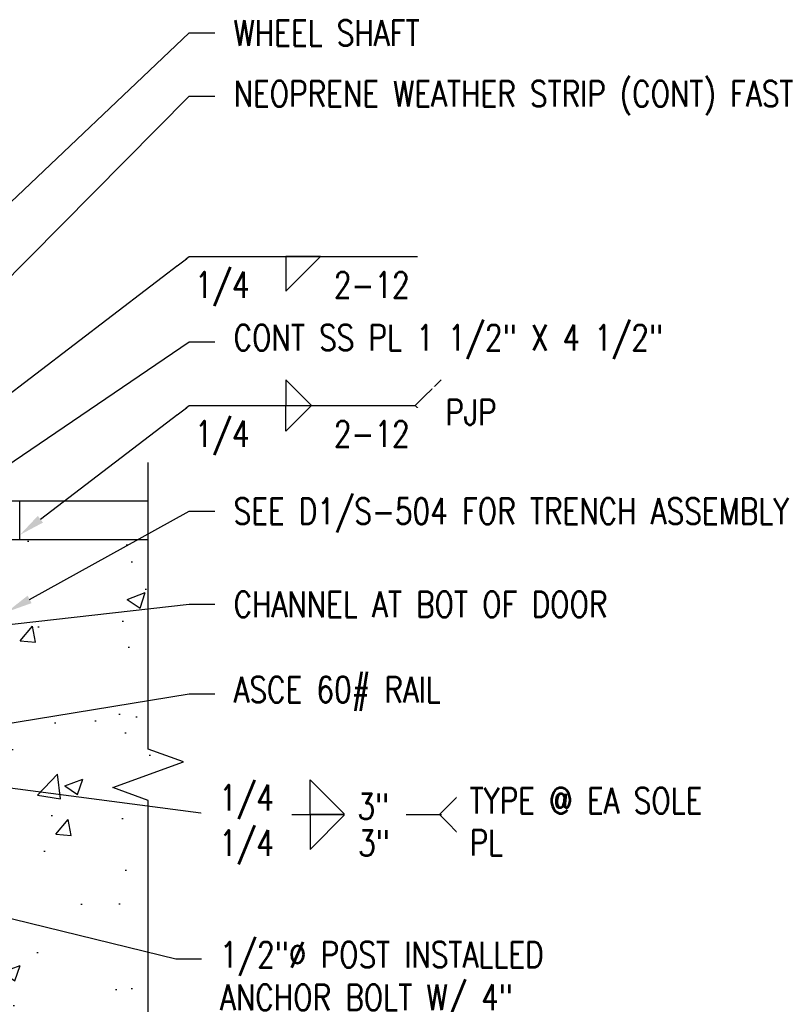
# Model space of a CAD drawing. Header units: inches. Extents: x -95 to 872, y 73 to 257.
# Tile 5 of 31: x 133 to 163, y 107 to 146. Entities that reach past the tile are written whole.
import ezdxf
from ezdxf import colors
from ezdxf.entities.mleader import LeaderData, LeaderLine
from ezdxf.math import Vec2, Vec3

# ---------------------------------------------------------------- set-up
doc = ezdxf.new("R2010")
doc.units = ezdxf.units.IN
doc.header["$MEASUREMENT"] = 0
for name, color, linetype in [('A-ANNO-NOTE', 2, 'Continuous'), ('S-ANNO-NOTE', 2, 'Continuous'), ('S-ANNO-SYMB', 2, 'Continuous'), ('S-DETL-MEDM', 3, 'Continuous')]:
    doc.layers.add(name, color=color, linetype=linetype)
doc.layers.add('A-WALL-PATT', color=9, linetype='Continuous', lineweight=18, true_color=0x808080)
doc.styles.add('Annotative', font='romans.shx', dxfattribs={"width": 0.8, "height": 0.125})

# ---------------------------------------------------------------- blocks, each defined once
blk = doc.blocks.new('HDR-Si_Weld-Symbol - Bottom-1969912-TRENCH AT MAGAZINE OPEN COVER')
at = {"layer": 'A-ANNO-NOTE'}
for p, q in [((-0.4375, 0), (0.6709, 0)), ((0.0313, -0.1691), (0.2004, 0)), ((0.0313, 0), (0.0313, -0.1691)), ((0.2004, 0), (0.0313, 0))]:
    blk.add_line(p, q, dxfattribs=at)
blk = doc.blocks.new('HDR-Si_Weld-Symbol - Bottom-1969915-TRENCH AT MAGAZINE OPEN COVER')
at = {"layer": 'A-ANNO-NOTE'}
for p, q in [((0.0313, 0.125), (0.1563, 0)), ((0.0313, 0.125), (0.0313, 0)), ((0.6609, 0), (0.7859, 0.125)), ((-0.4375, 0), (0.6609, 0)), ((0.0313, -0.125), (0.1563, 0)), ((0.0313, -0.125), (0.0313, 0)), ((0.6609, 0), (0.7859, -0.125))]:
    blk.add_line(p, q, dxfattribs=at)
blk = doc.blocks.new('HDR-Si_Weld-Symbol - Both-1969908-TRENCH AT MAGAZINE OPEN COVER')
at = {"layer": 'A-ANNO-NOTE'}
for p, q in [((0.0313, 0.1691), (0.2004, 0)), ((0.0313, 0), (0.0313, 0.1691)), ((0.6609, 0), (0.7859, 0.125)), ((-0.4375, 0), (0.6709, 0)), ((0.2004, 0), (0.0313, 0)), ((0.0313, -0.1691), (0.2004, 0)), ((0.0313, 0), (0.0313, -0.1691)), ((0.2004, 0), (0.0313, 0)), ((0.6609, 0), (0.7859, -0.125))]:
    blk.add_line(p, q, dxfattribs=at)

msp = doc.modelspace()

# ---------------------------------------------------------------- hatches: boundary and pattern name
at = {"layer": 'A-WALL-PATT', "lineweight": -3}
h = msp.add_hatch(dxfattribs=at)
h.set_pattern_fill('AR-CONC', color=8, style=0)
h.paths.add_polyline_path([(115.8057, 112.0309), (111.3246, 112.0309), (111.3246, 112.5309), (111.8246, 112.5309), (107.3246, 120.3252), (107.3246, 125.0309), (106.8057, 125.0309), (106.8057, 125.5309), (106.8057, 127.0309), (101.8057, 127.0309), (101.8057, 117.382), (103.1794, 116.882), (100.4319, 115.882), (101.8057, 115.382), (101.8057, 105.7331), (118.8057, 105.7331), (119.3057, 104.3594), (120.3057, 107.1068), (120.8057, 105.7331), (137.8057, 105.7331), (137.8057, 115.382), (136.4319, 115.882), (139.1794, 116.882), (137.8057, 117.382), (137.8057, 125.5309), (132.8057, 125.5309), (132.8057, 125.0309), (132.3246, 125.0309), (132.3246, 122.7218), (132.3246, 120.3252), (127.8246, 112.5309), (128.3246, 112.5309), (128.3246, 112.0309), (123.8057, 112.0309), (123.8057, 109.1105), (123.3057, 108.6105), (122.8057, 109.1105), (122.8057, 112.0309), (116.8057, 112.0309), (116.8057, 109.1105), (116.3057, 108.6105), (115.8057, 109.1105)])

# ---------------------------------------------------------------- linework, layer by layer
at = {"layer": 'A-ANNO-NOTE', "lineweight": -3}
msp.add_line((126.7501, 116.6196), (140.3512, 114.8314), dxfattribs=at)
at = {"layer": 'S-DETL-MEDM', "lineweight": -3}
for p, q in [((137.8057, 127.0309), (128.3057, 127.0309)), ((132.8246, 125.5309), (132.8246, 127.0309)), ((125.5557, 125.5309), (137.8057, 125.5309))]:
    msp.add_line(p, q, dxfattribs=at)

# ---------------------------------------------------------------- block references
at = {"layer": 'A-ANNO-NOTE', "lineweight": -3, "xscale": 8, "yscale": 8, "zscale": 8}
for name, p in [('HDR-Si_Weld-Symbol - Bottom-1969912-TRENCH AT MAGAZINE OPEN COVER', (142.9073, 136.5515)), ('HDR-Si_Weld-Symbol - Bottom-1969915-TRENCH AT MAGAZINE OPEN COVER', (142.9073, 130.7547)), ('HDR-Si_Weld-Symbol - Both-1969908-TRENCH AT MAGAZINE OPEN COVER', (143.8512, 114.8314))]:
    msp.add_blockref(name, p, dxfattribs=at)

# ---------------------------------------------------------------- leaders
at = {"layer": 'S-ANNO-NOTE', "lineweight": -3}
ml = msp.add_multileader_mtext('Standard', dxfattribs=at)
ml.set_content('\\A1;1 1/2"%%C CAM ROLLER 3" LONG', color=256, style='Annotative')
ml.set_leader_properties(color=1, linetype='ByLayer', lineweight=-1)
ml.build(insert=Vec2(0, 0))
ml.multileader.update_dxf_attribs({"text_right_attachment_type": 3, "dogleg_length": 0.125, "arrow_head_size": 1, "scale": 8})
ctx = ml.context
ctx.base_point, ctx.scale, ctx.char_height, ctx.arrow_head_size, ctx.landing_gap_size, ctx.plane_origin = Vec3(238.9331, 127.0029), 8, 1, 1, 0.72, Vec3(251.4207, 139.5744)
ctx.right_attachment, ctx.text_align_type = 3, 2
notes = []
notes.append((ctx, [(0, (1, 1, 0), (254.6683, 124.9552), (-1, 0), 1, [(0, [(261.4166, 118.686)], 0, [])])]))
ctx.mtext.insert, ctx.mtext.width, ctx.mtext.alignment, ctx.mtext.flow_direction = Vec3(252.9483, 127.5029), 15.23311, 3, 5
ml = msp.add_multileader_mtext('Standard', dxfattribs=at)
ml.set_content('\\pxt3.2,6.4,9.6,12.8,16,19.2,22.4,25.6,28.8,32,35.2,38.4,41.6,44.8,48,51.2,54.4,57.6,60.8,64,67.2,70.4,73.6,76.8,80,83.2,86.4,89.6,92.8,96,99.2,102.4;{\\C256;SEE D1/S-504 FOR TRENCH ASSEMBLY AND WELDMENT}', color=256, style='Annotative')
ml.set_leader_properties(color=1, linetype='ByLayer', lineweight=-1)
ml.build(insert=Vec2(0, 0))
ml.multileader.update_dxf_attribs({"text_right_attachment_type": 3, "dogleg_length": 0.125, "arrow_head_size": 1, "scale": 8})
ctx = ml.context
ctx.base_point, ctx.scale, ctx.char_height, ctx.arrow_head_size, ctx.landing_gap_size, ctx.plane_origin = Vec3(140.4073, 126.6382), 8, 1, 1, 0.72, Vec3(162.4884, 113.7518)
ctx.right_attachment = 3
notes.append((ctx, [(0, (1, 1, 0), (139.4073, 126.6382), (1, 0), 1, [(0, [(132.3246, 122.7218)], 0, [])])]))
ctx.mtext.insert, ctx.mtext.width, ctx.mtext.flow_direction = Vec3(141.1273, 127.1382), 19.951663, 5
ml = msp.add_multileader_mtext('Standard', dxfattribs=at)
ml.set_content('\\A1;GROUT FILL', color=256, style='Annotative')
ml.set_leader_properties(color=1, linetype='ByLayer', lineweight=-1)
ml.build(insert=Vec2(0, 0))
ml.multileader.update_dxf_attribs({"text_right_attachment_type": 3, "dogleg_length": 0.125, "arrow_head_size": 1, "scale": 8})
ctx = ml.context
ctx.base_point, ctx.scale, ctx.char_height, ctx.arrow_head_size, ctx.landing_gap_size, ctx.plane_origin = Vec3(91.5172, 123.5452), 8, 1, 1, 0.72, Vec3(103.4192, 149.1118)
ctx.right_attachment = 3
notes.append((ctx, [(0, (1, 1, 0), (100.7763, 123.5452), (-1, 0), 1, [(0, [(115.5078, 116.7662)], 0, [])])]))
ctx.mtext.insert, ctx.mtext.width, ctx.mtext.flow_direction = Vec3(92.2372, 124.0452), 7.934611, 5
ml = msp.add_multileader_mtext('Standard', dxfattribs=at)
ml.set_content('\\pxt3.2,6.4,9.6,12.8,16,19.2,22.4,25.6,28.8,32,35.2,38.4,41.6,44.8,48,51.2,54.4,57.6,60.8,64,67.2,70.4,73.6,76.8,80,83.2,86.4,89.6,92.8,96,99.2,102.4;{\\C256;CHANNEL AT BOT OF DOOR}', color=256, style='Annotative')
ml.set_leader_properties(color=1, linetype='ByLayer', lineweight=-1)
ml.build(insert=Vec2(0, 0))
ml.multileader.update_dxf_attribs({"text_right_attachment_type": 3, "dogleg_length": 0.125, "arrow_head_size": 1, "scale": 8})
ctx = ml.context
ctx.base_point, ctx.scale, ctx.char_height, ctx.arrow_head_size, ctx.landing_gap_size, ctx.plane_origin = Vec3(140.4073, 123.0141), 8, 1, 1, 0.72, Vec3(162.6031, 109.4978)
ctx.right_attachment = 3
notes.append((ctx, [(0, (1, 1, 0), (139.4073, 123.0141), (1, 0), 1, [(0, [(123.8057, 121.2629)], 0, [])])]))
ctx.mtext.insert, ctx.mtext.width, ctx.mtext.flow_direction = Vec3(141.1273, 123.5141), 19.951663, 5
for ctx, leaders in notes:
    for number, flags, end, landing, length, lines in leaders:
        leader = LeaderData()
        leader.index, (leader.has_last_leader_line, leader.has_dogleg_vector, leader.attachment_direction) = number, flags
        leader.last_leader_point, leader.dogleg_vector, leader.dogleg_length = Vec3(end), Vec3(landing), length
        for number, points, colour, breaks in lines:
            line = LeaderLine()
            line.index, line.vertices, line.color, line.breaks = number, Vec3.list(points), colors.encode_raw_color(colour), breaks
            leader.lines.append(line)
        ctx.leaders.append(leader)

# ---------------------------------------------------------------- next in the draw order: texts
at = {"layer": 'A-ANNO-NOTE', "lineweight": -3, "char_height": 1, "line_spacing_factor": 0.981704, "style": 'Annotative', "bg_fill": 2}
for s, insert, width, attachment_point in [('\\pxqc,t3.2,6.4,9.6,12.8,16,19.2,22.4,25.6,28.8,32,35.2,38.4,41.6,44.8,48,51.2,54.4,57.6,60.8,64,67.2,70.4,73.6,76.8,80,83.2,86.4,89.6,92.8,96,99.2,102.4;{1/4}', (140.6888, 135.9444), 2.499528, 2), ('\\pxt3.2,6.4,9.6,12.8,16,19.2,22.4,25.6,28.8,32,35.2,38.4,41.6,44.8,48,51.2,54.4,57.6,60.8,64,67.2,70.4,73.6,76.8,80,83.2,86.4,89.6,92.8,96,99.2,102.4;{2-12}', (145.027, 135.9444), 3.449449, 1), ('\\pxqc,t3.2,6.4,9.6,12.8,16,19.2,22.4,25.6,28.8,32,35.2,38.4,41.6,44.8,48,51.2,54.4,57.6,60.8,64,67.2,70.4,73.6,76.8,80,83.2,86.4,89.6,92.8,96,99.2,102.4;{1/4}', (140.6888, 130.1476), 2.499528, 2), ('\\pxt3.2,6.4,9.6,12.8,16,19.2,22.4,25.6,28.8,32,35.2,38.4,41.6,44.8,48,51.2,54.4,57.6,60.8,64,67.2,70.4,73.6,76.8,80,83.2,86.4,89.6,92.8,96,99.2,102.4;{2-12}', (145.027, 130.1476), 3.449449, 1), ('\\pxt3.2,6.4,9.6,12.8,16,19.2,22.4,25.6,28.8,32,35.2,38.4,41.6,44.8,48,51.2,54.4,57.6,60.8,64,67.2,70.4,73.6,76.8,80,83.2,86.4,89.6,92.8,96,99.2,102.4;TYPE @ EA SOLE\\PPL', (150.3055, 114.5597), 11.134488, 4), ('\\pxqc,t3.2,6.4,9.6,12.8,16,19.2,22.4,25.6,28.8,32,35.2,38.4,41.6,44.8,48,51.2,54.4,57.6,60.8,64,67.2,70.4,73.6,76.8,80,83.2,86.4,89.6,92.8,96,99.2,102.4;{1/4}', (141.6326, 114.2244), 2.499528, 2), ('\\pxt3.2,6.4,9.6,12.8,16,19.2,22.4,25.6,28.8,32,35.2,38.4,41.6,44.8,48,51.2,54.4,57.6,60.8,64,67.2,70.4,73.6,76.8,80,83.2,86.4,89.6,92.8,96,99.2,102.4;{3"}', (145.9709, 114.2244), 1.383307, 1)]:
    msp.add_mtext(s, dxfattribs=dict(at, insert=insert, width=width, attachment_point=attachment_point))

# ---------------------------------------------------------------- next in the draw order: linework, layer by layer
at = {"layer": 'S-ANNO-SYMB', "lineweight": -3}
msp.add_line((127.9802, 127.8021), (139.4073, 136.5515), dxfattribs=at)
at = {"layer": 'S-DETL-MEDM', "lineweight": -3}
msp.add_lwpolyline([(137.8057, 104.2331), (137.8057, 115.382), (136.4319, 115.882), (139.1794, 116.882), (137.8057, 117.382), (137.8057, 128.5309)], dxfattribs=at)

# ---------------------------------------------------------------- next in the draw order: texts
at = {"layer": 'A-ANNO-NOTE', "lineweight": -3, "char_height": 1, "line_spacing_factor": 0.981704, "style": 'Annotative', "bg_fill": 2}
for s, insert, width, attachment_point in [('\\pxt3.2,6.4,9.6,12.8,16,19.2,22.4,25.6,28.8,32,35.2,38.4,41.6,44.8,48,51.2,54.4,57.6,60.8,64,67.2,70.4,73.6,76.8,80,83.2,86.4,89.6,92.8,96,99.2,102.4;{PJP}', (149.3616, 130.483), 2.333228, 4), ('\\pxqc,t3.2,6.4,9.6,12.8,16,19.2,22.4,25.6,28.8,32,35.2,38.4,41.6,44.8,48,51.2,54.4,57.6,60.8,64,67.2,70.4,73.6,76.8,80,83.2,86.4,89.6,92.8,96,99.2,102.4;{1/4}', (141.6326, 114.6534), 2.499528, 8), ('\\pxt3.2,6.4,9.6,12.8,16,19.2,22.4,25.6,28.8,32,35.2,38.4,41.6,44.8,48,51.2,54.4,57.6,60.8,64,67.2,70.4,73.6,76.8,80,83.2,86.4,89.6,92.8,96,99.2,102.4;{3"}', (145.945, 114.6534), 1.383307, 7)]:
    msp.add_mtext(s, dxfattribs=dict(at, insert=insert, width=width, attachment_point=attachment_point))

# ---------------------------------------------------------------- next in the draw order: leaders
at = {"layer": 'S-ANNO-NOTE', "lineweight": -3}
ml = msp.add_multileader_mtext('Standard', dxfattribs=at)
ml.set_content('\\pxt3.2,6.4,9.6,12.8,16,19.2,22.4,25.6,28.8,32,35.2,38.4,41.6,44.8,48,51.2,54.4,57.6,60.8,64,67.2,70.4,73.6,76.8,80,83.2,86.4,89.6,92.8,96,99.2,102.4;{\\C256;ASCE 60# RAIL}', color=256, style='Annotative')
ml.set_leader_properties(color=1, linetype='ByLayer', lineweight=-1)
ml.build(insert=Vec2(0, 0))
ml.multileader.update_dxf_attribs({"text_right_attachment_type": 3, "dogleg_length": 0.125, "arrow_head_size": 1, "scale": 8})
ctx = ml.context
ctx.base_point, ctx.scale, ctx.char_height, ctx.arrow_head_size, ctx.landing_gap_size, ctx.plane_origin = Vec3(140.4073, 119.5294), 8, 1, 1, 0.72, Vec3(163.9493, 104.9911)
ctx.right_attachment = 3
notes = []
notes.append((ctx, [(0, (1, 1, 0), (139.4073, 119.5294), (1, 0), 1, [(0, [(120.5557, 116.4565)], 0, [])])]))
ctx.mtext.insert, ctx.mtext.width, ctx.mtext.flow_direction = Vec3(141.1273, 120.196), 10.090878, 5
ml = msp.add_multileader_mtext('Standard', dxfattribs=at)
ml.set_content('\\pxt3.2,6.4,9.6,12.8,16,19.2,22.4,25.6,28.8,32,35.2,38.4,41.6,44.8,48,51.2,54.4,57.6,60.8,64,67.2,70.4,73.6,76.8,80,83.2,86.4,89.6,92.8,96,99.2,102.4;1/2"∅ POST INSTALLED\\PANCHOR BOLT W/ 4"\\PEMBED, EPOXIED INTO\\PCONC (TYP OF FOUR)', color=256, style='Annotative')
ml.set_leader_properties(color=1, linetype='ByLayer', lineweight=-1)
ml.build(insert=Vec2(0, 0))
ml.multileader.update_dxf_attribs({"text_right_attachment_type": 3, "dogleg_length": 0.125, "arrow_head_size": 1, "scale": 8})
ctx = ml.context
ctx.base_point, ctx.scale, ctx.char_height, ctx.arrow_head_size, ctx.landing_gap_size, ctx.plane_origin = Vec3(139.8817, 109.2228), 8, 1, 1, 0.72, Vec3(164.344, 97.3334)
ctx.right_attachment = 3
notes.append((ctx, [(0, (1, 1, 0), (138.8817, 109.2228), (1, 0), 1, [(0, [(123.5557, 112.9794)], 0, [])])]))
ctx.mtext.insert, ctx.mtext.width, ctx.mtext.flow_direction = Vec3(140.6017, 109.8895), 19.951663, 5
at = {"layer": 'S-ANNO-SYMB', "lineweight": -3}
ml = msp.add_multileader_mtext('Standard', dxfattribs=at)
ml.set_content('', color=256, style='Annotative')
ml.set_leader_properties(color=256, linetype='ByLayer', lineweight=-1)
ml.build(insert=Vec2(0, 0))
ml.multileader.update_dxf_attribs({"has_dogleg": 0, "text_right_attachment_type": 3, "dogleg_length": 0.125, "arrow_head_size": 1, "scale": 8})
ctx = ml.context
ctx.base_point, ctx.scale, ctx.char_height, ctx.arrow_head_size, ctx.landing_gap_size, ctx.plane_origin = Vec3(139.4073, 130.7547), 8, 1, 1, 0.72, Vec3(132.8246, 125.7162)
ctx.right_attachment = 3
notes.append((ctx, [(1, (1, 1, 0), (138.4073, 130.7547), (1, 0), 1, [(0, [(132.8246, 125.7162)], 0, [])])]))
ctx.mtext.insert, ctx.mtext.flow_direction = Vec3(140.1273, 131.2547), 5
for ctx, leaders in notes:
    for number, flags, end, landing, length, lines in leaders:
        leader = LeaderData()
        leader.index, (leader.has_last_leader_line, leader.has_dogleg_vector, leader.attachment_direction) = number, flags
        leader.last_leader_point, leader.dogleg_vector, leader.dogleg_length = Vec3(end), Vec3(landing), length
        for number, points, colour, breaks in lines:
            line = LeaderLine()
            line.index, line.vertices, line.color, line.breaks = number, Vec3.list(points), colors.encode_raw_color(colour), breaks
            leader.lines.append(line)
        ctx.leaders.append(leader)

# ---------------------------------------------------------------- next in the draw order: leaders
at = {"layer": 'S-ANNO-NOTE', "lineweight": -3}
ml = msp.add_multileader_mtext('Standard', dxfattribs=at)
ml.set_content('WHEEL SHAFT', color=256, style='Annotative')
ml.set_leader_properties(color=1, linetype='ByLayer', lineweight=-1)
ml.build(insert=Vec2(0, 0))
ml.multileader.update_dxf_attribs({"text_right_attachment_type": 3, "dogleg_length": 0.125, "arrow_head_size": 1, "scale": 8})
ctx = ml.context
ctx.base_point, ctx.scale, ctx.char_height, ctx.arrow_head_size, ctx.landing_gap_size, ctx.plane_origin = Vec3(140.4073, 145.2422), 8, 1, 1, 0.72, Vec3(126.2351, 130.4818)
ctx.right_attachment = 3
notes = []
notes.append((ctx, [(0, (1, 1, 0), (139.4073, 145.2422), (1, 0), 1, [(0, [(124.2528, 130.8642)], 0, [])])]))
ctx.mtext.insert, ctx.mtext.flow_direction = Vec3(141.1273, 145.7422), 5
ml = msp.add_multileader_mtext('Standard', dxfattribs=at)
ml.set_content('\\pxt3.2,6.4,9.6,12.8,16,19.2,22.4,25.6,28.8,32,35.2,38.4,41.6,44.8,48,51.2,54.4,57.6,60.8,64,67.2,70.4,73.6,76.8,80,83.2,86.4,89.6,92.8,96,99.2,102.4;NEOPRENE WEATHER STRIP (CONT) FASTEN W/FLAT HEAD SOCKET CAP SCREWS @ 6" OC, TYP 2"', color=256, style='Annotative')
ml.set_leader_properties(color=1, linetype='ByLayer', lineweight=-1)
ml.build(insert=Vec2(0, 0))
ml.multileader.update_dxf_attribs({"text_right_attachment_type": 3, "dogleg_length": 0.125, "arrow_head_size": 1, "scale": 8})
ctx = ml.context
ctx.base_point, ctx.scale, ctx.char_height, ctx.arrow_head_size, ctx.landing_gap_size, ctx.plane_origin = Vec3(140.4073, 142.7838), 8, 1, 1, 0.72, Vec3(150.2522, 129.8975)
ctx.right_attachment = 3
notes.append((ctx, [(0, (1, 1, 0), (139.4073, 142.7838), (1, 0), 1, [(0, [(124.801, 128.0456)], 0, [])])]))
ctx.mtext.insert, ctx.mtext.width, ctx.mtext.flow_direction = Vec3(141.1273, 143.3791), 25.078106, 5
ml = msp.add_multileader_mtext('Standard', dxfattribs=at)
ml.set_content('\\pxt3.2,6.4,9.6,12.8,16,19.2,22.4,25.6,28.8,32,35.2,38.4,41.6,44.8,48,51.2,54.4,57.6,60.8,64,67.2,70.4,73.6,76.8,80,83.2,86.4,89.6,92.8,96,99.2,102.4;CONT SS PL 1 1/2" X 4 1/2" ', color=256, style='Annotative')
ml.set_leader_properties(color=1, linetype='ByLayer', lineweight=-1)
ml.build(insert=Vec2(0, 0))
ml.multileader.update_dxf_attribs({"text_right_attachment_type": 3, "dogleg_length": 0.125, "arrow_head_size": 1, "scale": 8})
ctx = ml.context
ctx.base_point, ctx.scale, ctx.char_height, ctx.arrow_head_size, ctx.landing_gap_size, ctx.plane_origin = Vec3(140.4073, 133.224), 8, 1, 1, 0.72, Vec3(156.6712, 119.0908)
ctx.right_attachment = 3
notes.append((ctx, [(0, (1, 1, 0), (139.4073, 133.224), (1, 0), 1, [(0, [(130.2966, 127.0309)], 0, [])])]))
ctx.mtext.insert, ctx.mtext.width, ctx.mtext.flow_direction = Vec3(141.1273, 133.8906), 26.546012, 5
ml = msp.add_multileader_mtext('Standard', dxfattribs=at)
ml.set_content('\\A1;3/8" THICK SS TRENCH PLATE', color=256, style='Annotative')
ml.set_leader_properties(color=1, linetype='ByLayer', lineweight=-1)
ml.build(insert=Vec2(0, 0))
ml.multileader.update_dxf_attribs({"text_right_attachment_type": 3, "dogleg_length": 0.125, "arrow_head_size": 1, "scale": 8})
ctx = ml.context
ctx.base_point, ctx.scale, ctx.char_height, ctx.arrow_head_size, ctx.landing_gap_size, ctx.plane_origin = Vec3(242.0188, 121.5884), 8, 1, 1, 0.72, Vec3(251.4207, 135.8606)
ctx.right_attachment, ctx.text_align_type = 3, 2
notes.append((ctx, [(0, (1, 1, 0), (253.6016, 119.7313), (-1, 0), 1, [(0, [(260.234, 114.5951)], 0, [])])]))
ctx.mtext.insert, ctx.mtext.width, ctx.mtext.alignment, ctx.mtext.flow_direction = Vec3(251.8816, 122.0884), 14.190132, 3, 5
ml = msp.add_multileader_mtext('Standard', dxfattribs=at)
ml.set_content('\\A1;1 1/8" THICK SS SPACER PLATE EACH SIDE', color=256, style='Annotative')
ml.set_leader_properties(color=1, linetype='ByLayer', lineweight=-1)
ml.build(insert=Vec2(0, 0))
ml.multileader.update_dxf_attribs({"text_right_attachment_type": 3, "dogleg_length": 0.125, "arrow_head_size": 1, "scale": 8})
ctx = ml.context
ctx.base_point, ctx.scale, ctx.char_height, ctx.arrow_head_size, ctx.landing_gap_size, ctx.plane_origin = Vec3(238.5902, 113.5485), 8, 1, 1, 0.72, Vec3(251.4207, 129.9625)
ctx.right_attachment, ctx.text_align_type = 3, 2
notes.append((ctx, [(0, (1, 1, 0), (256.9921, 111.6913), (-1, 0), 1, [(0, [(257.1916, 107.7985)], 0, [])])]))
ctx.mtext.insert, ctx.mtext.width, ctx.mtext.alignment, ctx.mtext.flow_direction = Vec3(255.2721, 114.0485), 16.280251, 3, 5
for ctx, leaders in notes:
    for number, flags, end, landing, length, lines in leaders:
        leader = LeaderData()
        leader.index, (leader.has_last_leader_line, leader.has_dogleg_vector, leader.attachment_direction) = number, flags
        leader.last_leader_point, leader.dogleg_vector, leader.dogleg_length = Vec3(end), Vec3(landing), length
        for number, points, colour, breaks in lines:
            line = LeaderLine()
            line.index, line.vertices, line.color, line.breaks = number, Vec3.list(points), colors.encode_raw_color(colour), breaks
            leader.lines.append(line)
        ctx.leaders.append(leader)

doc.saveas('drawing.dxf')
